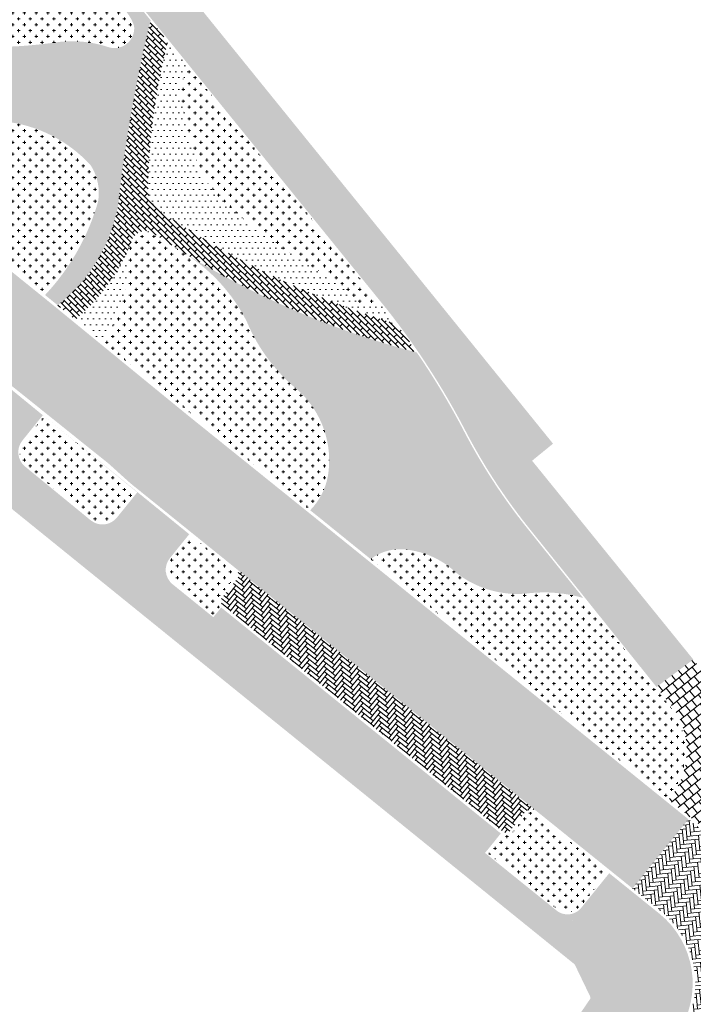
# Model space of a CAD drawing. Header units: metres. Extents: x 93002 to 93462, y 464845 to 465338.
# Tile 8 of 15: x 93224 to 93260, y 465101 to 465154. Entities that reach past the tile are written whole.
import ezdxf

# ---------------------------------------------------------------- set-up
doc = ezdxf.new("R2010")
doc.units = ezdxf.units.M
doc.layers.add('N-RO-GR-GRAS-A-100', color=62, linetype='CONTINUOUS', lineweight=18, transparency=0.2)
doc.layers.add('N-RO-GR-HEESTERS-A', color=62, linetype='CONTINUOUS', lineweight=18, transparency=0.2)
doc.layers.add('N-RO-VH-VERHARDING_STRAATBAKSTEEN-A', color=7, linetype='CONTINUOUS', lineweight=9, true_color=0xaa7a7a)
doc.layers.add('N-RO-VH-VERHARDING_TEGEL-A-200', color=252, linetype='CONTINUOUS', lineweight=9)
pattern_1 = [(0, (0, 0), (0.3175, 0.3175), [0.15875, -0.4762500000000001]), (90, (0.079375, -0.079375), (-0.3175, 0.3175), [0.15875, -0.4762500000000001])]
pattern_2 = [(0, (0, 0), (0.15875, 0.3175), [0, -0.3175])]
pattern_3 = [(45, (0, 0), (0.219556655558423, 0.6586699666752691), [0.207, -0.207]), (135, (0, 0), (-0.1463711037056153, -0.1463711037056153), [])]

msp = doc.modelspace()

# ---------------------------------------------------------------- hatches: boundary and pattern name
at = {"layer": 'N-RO-GR-GRAS-A-100', "true_color": 0x1f591c, "transparency": 33554628}
h = msp.add_hatch(dxfattribs=at)
h.set_pattern_fill('AGR-GRAS_SPORTVELD', color=99, scale=0.4, pattern_type=2)
h.set_pattern_definition(pattern_2)
edge = h.paths.add_edge_path()
edge.add_arc((93210.4690051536, 465112.7419522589), 41.7869050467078, 27.50069665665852, 34.35708770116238)
edge.add_arc((93256.7347915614, 465181.2208092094), 46.41342476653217, 238.4554913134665, 255.3109756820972, ccw=False)
edge.add_arc((93227.44196102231, 465133.7550185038), 9.364328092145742, 26.90454734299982, 57.647161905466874, ccw=False)
edge.add_arc((93244.54699465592, 465141.6335600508), 9.481315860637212, 202.5836785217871, 231.1104698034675)
edge.add_arc((93235.1214007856, 465130.4931200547), 5.118974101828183, -9.019668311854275, 47.27647378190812, ccw=False)
edge.add_arc((93236.69368462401, 465130.2811251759), 3.533092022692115, 315.53267341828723, 350.37836609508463, ccw=False)
edge.add_line((93239.21507586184, 465127.8061856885), (93239.93267225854, 465127.2285171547))
edge.add_line((93239.93267225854, 465127.2285171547), (93242.47796966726, 465125.1698882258))
edge.add_arc((93244.07029106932, 465123.0770388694), 2.629734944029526, 80.03510217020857, 127.26529257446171, ccw=False)
edge.add_arc((93243.90517277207, 465121.0947618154), 4.614207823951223, 46.73291780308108, 82.27568863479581, ccw=False)
edge.add_arc((93250.39925771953, 465128.6369950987), 5.347031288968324, 231.4602669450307, 275.4749343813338)
edge.add_arc((93251.83984261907, 465115.8129668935), 7.558871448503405, 73.80215373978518, 97.07048172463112, ccw=False)
edge.add_line((93253.94842766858, 465123.0717826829), (93250.8719086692, 465126.9049787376))
edge.add_arc((93275.97855006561, 465146.8836061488), 32.08565092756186, 207.5617272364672, 218.5110446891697, ccw=False)
edge = h.paths.add_edge_path()
edge.add_line((93230.60526444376, 465154.2463579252), (93229.49697214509, 465155.6131909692))
edge.add_arc((93224.15782285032, 465143.3410447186), 13.38327645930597, 66.4879538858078, 85.23315278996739)
edge.add_arc((93146.0273970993, 464169.2336500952), 990.6188932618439, 85.4118357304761, 85.62506642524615)
edge.add_arc((93223.5783335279, 465189.9814434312), 33.07488777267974, 254.8368637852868, 266.5615028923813, ccw=False)
edge.add_arc((93203.79752461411, 465125.1270702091), 34.76082644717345, 71.32662866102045, 80.36294098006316)
edge.add_arc((93212.89437137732, 465178.8806068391), 19.75703234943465, 227.8780864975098, 260.4505718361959, ccw=False)
edge.add_arc((93184.40413342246, 465148.2725483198), 22.06248663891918, 46.31290165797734, 59.88638658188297)
edge.add_arc((93229.27650058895, 465132.669854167), 48.43428440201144, 134.2603669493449, 135.6977540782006)
edge.add_arc((93194.1338943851, 465162.5994060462), 3.928469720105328, 41.98762155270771, 82.98373635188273, ccw=False)
edge.add_arc((93207.26476017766, 465174.6176344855), 13.87219676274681, 222.6024872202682, 245.2132240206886)
edge.add_arc((93199.99953376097, 465159.3712799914), 3.022360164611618, -13.637105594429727, 61.34315444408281, ccw=False)
edge.add_arc((93200.56880733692, 465159.2970586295), 2.452422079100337, 318.23883849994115, 344.91214534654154, ccw=False)
edge.add_line((93202.39813676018, 465157.6636793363), (93209.77014246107, 465151.6249383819))
edge.add_line((93209.77014246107, 465151.6249383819), (93210.47471579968, 465151.065732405))
edge.add_arc((93212.13162857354, 465149.7294919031), 2.128590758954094, 81.69002883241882, 141.1150735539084, ccw=False)
edge.add_arc((93211.68127021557, 465139.9844917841), 11.87545799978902, 64.18281746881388, 86.34037221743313, ccw=False)
edge.add_arc((93225.14264479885, 465166.3373418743), 17.7211095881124, 242.1096420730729, 261.8713113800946)
edge.add_arc((93221.92677549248, 465141.4698983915), 7.358725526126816, 42.273494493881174, 84.46201279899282, ccw=False)
edge.add_arc((93225.05890397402, 465144.9334583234), 2.749366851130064, -9.900746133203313, 32.72767158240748, ccw=False)
edge.add_arc((93215.96452550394, 465147.8315941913), 12.27472265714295, 316.7577213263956, 344.06071273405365, ccw=False)
edge.add_line((93224.90621048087, 465139.4223679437), (93225.2268281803, 465139.1635905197))
edge.add_line((93225.2268281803, 465139.1635905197), (93225.58810968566, 465138.8680408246))
edge.add_arc((93220.08114959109, 465145.8798209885), 8.915810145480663, 308.1456258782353, 349.7546758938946)
edge.add_arc((93307.37284877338, 465135.6139891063), 78.99637442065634, 166.3574658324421, 173.6916635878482, ccw=False)
edge = h.paths.add_edge_path(flags=16)
edge.add_arc((93220.6749076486, 465158.7113364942), 5.861982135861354, 224.4388467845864, 261.26245168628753, ccw=False)
edge.add_arc((93217.2739265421, 465154.9833802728), 0.8700469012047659, 92.6299881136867, 205.6264082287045, ccw=False)
edge.add_arc((93218.96048711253, 465135.487812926), 20.43775090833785, 86.33111426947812, 94.84584835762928, ccw=False)
edge.add_arc((93221.6468209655, 465174.2594907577), 18.42744784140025, 265.7098288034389, 278.7692301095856)
edge.add_arc((93225.43675065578, 465149.6907691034), 6.43186934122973, 59.97880458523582, 98.769230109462, ccw=False)
edge.add_arc((93227.41284581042, 465153.1788672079), 2.423293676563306, 18.513107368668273, 59.17055286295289, ccw=False)
edge.add_arc((93228.65184477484, 465153.8145459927), 1.06730784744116, -109.17686637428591, 7.200007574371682, ccw=False)
edge.add_arc((93226.36830310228, 465146.9813286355), 6.13746572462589, 71.6426779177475, 98.51027783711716)
edge.add_arc((93222.06324315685, 465176.6902289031), 23.88181561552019, 264.52446252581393, 278.1771140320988, ccw=False)
h = msp.add_hatch(dxfattribs=at)
h.set_pattern_fill('AGR-GRAS_SPORTVELD', color=99, scale=0.4, pattern_type=2)
h.set_pattern_definition(pattern_2)
edge = h.paths.add_edge_path()
edge.add_arc((93238.14499681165, 465148.4806319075), 5.387041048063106, 200.0121190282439, 226.4547893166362, ccw=False)
edge.add_arc((93255.76354364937, 465154.1292273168), 23.88575107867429, 190.042831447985, 198.2802867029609, ccw=False)
edge.add_arc((93233.92974468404, 465150.3452317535), 1.728547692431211, 133.1923918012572, 192.7438454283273, ccw=False)
edge.add_line((93232.74663969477, 465151.6054459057), (93231.5351724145, 465153.0995224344))
edge.add_arc((93265.0768337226, 465144.5091353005), 34.62423709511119, 165.6346970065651, 178.6092288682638)
edge.add_arc((93232.07187377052, 465145.2431612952), 1.612587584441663, 176.218813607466, 228.065453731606)
edge.add_arc((93257.1771986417, 465182.0765745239), 46.17423811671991, 235.4554046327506, 253.2381191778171)
edge.add_arc((93211.12182916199, 465113.2481565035), 40.96082664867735, 36.93908948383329, 38.07397403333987)
edge.add_line((93243.36681542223, 465138.5078117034), (93242.98452103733, 465138.9792871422))
edge.add_arc((93242.46784137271, 465140.075327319), 1.211718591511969, 221.527252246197, 295.23946042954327, ccw=False)
edge.add_arc((93233.84805223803, 465131.3341695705), 11.06769504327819, 45.82428076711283, 58.9404974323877)
edge.add_arc((93251.03690177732, 465161.8275831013), 23.94336878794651, 226.0973235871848, 241.3530549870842, ccw=False)
h = msp.add_hatch(dxfattribs=at)
h.set_pattern_fill('AGR-GRAS_SPORTVELD', color=99, scale=0.4, pattern_type=2)
h.set_pattern_definition(pattern_2)
h.paths.add_polyline_path([(93229.27267908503, 465139.7704501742, 0.100547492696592), (93229.38521817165, 465140.8816732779, -0.08576358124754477), (93229.61297043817, 465142.4265893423, -0.1280550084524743), (93226.53549009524, 465138.0930274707), (93227.99768644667, 465136.8968641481, 0.1008910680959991)])
at = {"layer": 'N-RO-GR-HEESTERS-A', "true_color": 0xed1f24, "transparency": 33554687}
h = msp.add_hatch(dxfattribs=at)
h.set_pattern_fill('CROSS', color=240, scale=0.05)
h.set_pattern_definition(pattern_1)
h.paths.add_polyline_path([(93228.65474567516, 465155.2597412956, 0.1708901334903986), (93224.45617937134, 465156.0474524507, -0.05704414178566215), (93220.26830664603, 465155.8836769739, 0.03803040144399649), (93217.16399643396, 465155.8464544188, 0.5115480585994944), (93216.48946330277, 465154.6070837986, 0.1620703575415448), (93219.78442221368, 465152.9173853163, 0.05964149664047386), (93225.46003906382, 465153.0512167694, -0.1188463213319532), (93228.32591813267, 465152.7982203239, 0.5485086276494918), (93229.71073656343, 465153.9483152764, 0.1792863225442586)])
h = msp.add_hatch(dxfattribs=at)
h.set_pattern_fill('CROSS', color=240, scale=0.05)
h.set_pattern_definition(pattern_1)
edge = h.paths.add_edge_path()
edge.add_arc((93221.92677549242, 465141.4698983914), 7.358725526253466, 42.27349449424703, 84.46201279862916)
edge.add_arc((93225.14264479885, 465166.3373418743), 17.72110958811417, 242.1096420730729, 261.8713113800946, ccw=False)
edge.add_arc((93211.68127021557, 465139.9844917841), 11.87545799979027, 64.18281746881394, 86.34037221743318)
edge.add_arc((93212.13162857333, 465149.7294919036), 2.128590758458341, 81.69002882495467, 141.1150735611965)
edge.add_line((93210.47471579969, 465151.065732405), (93224.90621048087, 465139.4223679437))
edge.add_arc((93215.96452550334, 465147.8315941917), 12.27472265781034, 316.757721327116, 344.0607127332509)
edge.add_arc((93225.058903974, 465144.9334583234), 2.749366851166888, 350.0992538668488, 392.7276715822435)
h = msp.add_hatch(dxfattribs=at)
h.set_pattern_fill('CROSS', color=240, scale=0.05)
h.set_pattern_definition(pattern_1)
edge = h.paths.add_edge_path()
edge.add_arc((93233.92961927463, 465150.3452701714), 1.728433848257, 133.1902326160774, 192.7460046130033)
edge.add_arc((93255.76354364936, 465154.1292273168), 23.88575107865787, 190.0428314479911, 198.2802867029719)
edge.add_arc((93238.14499681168, 465148.4806319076), 5.387041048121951, 200.0121190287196, 234.7706197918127)
edge.add_arc((93239.11556616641, 465151.6327098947), 8.583166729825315, 241.6324072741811, 266.0690841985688)
edge.add_arc((93238.62382741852, 465145.8004470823), 2.73242196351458, 267.9725516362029, 289.6065955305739)
edge.add_line((93239.54071896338, 465143.2264541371), (93232.74663969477, 465151.6054459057))
h = msp.add_hatch(dxfattribs=at)
h.set_pattern_fill('CROSS', color=240, scale=0.05)
h.set_pattern_definition(pattern_1)
edge = h.paths.add_edge_path()
edge.add_arc((93238.63852695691, 465145.7265870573), 2.657934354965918, 266.0495190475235, 289.84236464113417, ccw=False)
edge.add_arc((93239.11556616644, 465151.6327098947), 8.583166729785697, 241.6324072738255, 265.588862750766, ccw=False)
edge.add_arc((93238.14499681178, 465148.4806319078), 5.387041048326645, 226.4547893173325, 234.7706197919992, ccw=False)
edge.add_arc((93251.03690177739, 465161.8275831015), 23.943368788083, 226.0973235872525, 241.353054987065)
edge.add_arc((93233.84805223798, 465131.3341695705), 11.06769504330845, 45.82428076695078, 58.94049743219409, ccw=False)
edge.add_arc((93242.46784137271, 465140.075327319), 1.211718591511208, 221.527252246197, 295.2394604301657)
edge.add_line((93242.98452103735, 465138.9792871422), (93239.54071896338, 465143.2264541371))
h = msp.add_hatch(dxfattribs=at)
h.set_pattern_fill('CROSS', color=240, scale=0.05)
h.set_pattern_definition(pattern_1)
edge = h.paths.add_edge_path()
edge.add_arc((93227.44196102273, 465133.7550185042), 9.364328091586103, 26.90454734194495, 57.6471619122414)
edge.add_arc((93257.17689185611, 465182.076044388), 47.37362748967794, 236.1887443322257, 238.54094171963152, ccw=False)
edge.add_arc((93230.32805452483, 465142.0949540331), 0.7882431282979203, 51.80861341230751, 155.1194940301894)
edge.add_arc((93233.96938512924, 465140.9951188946), 4.585570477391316, 161.8100396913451, 181.4176247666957)
edge.add_arc((93226.59395038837, 465140.6030485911), 2.805139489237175, -17.266210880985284, 5.700388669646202, ccw=False)
edge.add_arc((93221.71788946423, 465141.4028181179), 7.729131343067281, 324.33935800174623, 347.80750195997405, ccw=False)
edge.add_line((93227.99768644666, 465136.8968641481), (93239.22503474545, 465127.7981687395))
edge.add_arc((93236.55957690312, 465130.3247953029), 3.672670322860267, 316.5316683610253, 350.0563541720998)
edge.add_arc((93235.1214007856, 465130.4931200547), 5.118974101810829, 350.9803316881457, 407.2764737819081)
edge.add_arc((93244.54699465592, 465141.6335600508), 9.481315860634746, 202.5836785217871, 231.1104698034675, ccw=False)
h = msp.add_hatch(dxfattribs=at)
h.set_pattern_fill('CROSS', color=240, scale=0.05)
h.set_pattern_definition(pattern_1)
edge = h.paths.add_edge_path()
edge.add_line((93224.84802984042, 465132.8843548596), (93223.7446851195, 465131.5187556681))
edge.add_arc((93224.46029858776, 465130.9405711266), 0.9199999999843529, 141.0632972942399, 230.7147983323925)
edge.add_line((93223.87777208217, 465130.2284876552), (93227.42784056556, 465127.3201726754))
edge.add_arc((93228.00448281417, 465128.0370295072), 0.9200000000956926, 231.186674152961, 321.0632972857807)
edge.add_line((93228.72009628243, 465127.4588449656), (93229.8209396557, 465128.8213482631))
edge.add_line((93229.8209396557, 465128.8213482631), (93224.84802984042, 465132.8843548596))
h = msp.add_hatch(dxfattribs=at)
h.set_pattern_fill('CROSS', color=240, scale=0.05)
h.set_pattern_definition(pattern_1)
edge = h.paths.add_edge_path()
edge.add_line((93232.74995873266, 465126.4634738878), (93231.7029967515, 465125.1678873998))
edge.add_arc((93232.41861021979, 465124.5897028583), 0.920000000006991, 141.063297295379, 231.01196698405)
edge.add_line((93231.83978480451, 465123.8746076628), (93233.97637223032, 465122.1451720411))
edge.add_line((93233.97637223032, 465122.1451720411), (93234.35354397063, 465122.6148823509))
edge.add_arc((93234.69527679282, 465122.9076593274), 0.4499996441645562, 141.069900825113, 220.5880630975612, ccw=False)
edge.add_line((93234.34521615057, 465123.1904264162), (93235.12989368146, 465124.1618432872))
edge.add_arc((93234.8965197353, 465124.3503548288), 0.3000000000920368, 321.0699008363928, 411.1657686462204)
edge.add_line((93235.08464052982, 465124.5840438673), (93232.74995873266, 465126.4634738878))
h = msp.add_hatch(dxfattribs=at)
h.set_pattern_fill('CROSS', color=240, scale=0.05)
h.set_pattern_definition(pattern_1)
edge = h.paths.add_edge_path()
edge.add_line((93258.66681338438, 465117.1928989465), (93253.94842766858, 465123.0717826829))
edge.add_arc((93251.83999864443, 465115.8149216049), 7.556950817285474, 73.79915553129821, 97.07347993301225)
edge.add_arc((93250.39925771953, 465128.6369950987), 5.347031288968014, 231.4602669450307, 275.4749343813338, ccw=False)
edge.add_arc((93243.90517277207, 465121.0947618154), 4.614207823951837, 46.73291780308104, 82.27568863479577)
edge.add_arc((93244.06922561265, 465123.1196279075), 2.58798647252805, 79.84870815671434, 127.777776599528)
edge.add_line((93242.4838237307, 465125.1651534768), (93258.49325282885, 465112.2368149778))
edge.add_arc((93255.54288281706, 465114.821217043), 3.922220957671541, 318.7829814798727, 397.2056961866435)
h = msp.add_hatch(dxfattribs=at)
h.set_pattern_fill('CROSS', color=240, scale=0.05)
h.set_pattern_definition(pattern_1)
edge = h.paths.add_edge_path()
edge.add_arc((93251.15416638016, 465111.2162407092), 0.3000000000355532, 51.13309807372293, 141.063297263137)
edge.add_line((93250.92081416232, 465111.4047791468), (93250.13466253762, 465110.4317668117))
edge.add_arc((93249.78463479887, 465110.7145689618), 0.4499960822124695, 241.3032288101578, 321.06379554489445, ccw=False)
edge.add_line((93249.56855835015, 465110.3198444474), (93248.7659682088, 465109.3264863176))
edge.add_line((93248.7659682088, 465109.3264863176), (93252.51925984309, 465106.3015399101))
edge.add_arc((93253.09685068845, 465107.0189342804), 0.9210134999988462, 231.1616523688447, 319.0772376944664)
edge.add_line((93253.79276231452, 465106.4156326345), (93255.28977552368, 465108.2684715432))
edge.add_line((93255.28977552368, 465108.2684715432), (93251.34242039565, 465111.4498224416))
at = {"layer": 'N-RO-VH-VERHARDING_STRAATBAKSTEEN-A', "true_color": 0x794e4e}
h = msp.add_hatch(dxfattribs=at)
h.set_pattern_fill('DF-KEPER', color=27, scale=3, angle=6.1)
h.set_pattern_definition([(6.099999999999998, (94357.16091574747, 464594.0460093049), (0.1838312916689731, 0.2278246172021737), [0.8280000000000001, -0.414]), (276.1, (94357.09492575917, 464594.6634931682), (0.1838312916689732, 0.2278246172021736), [0.828, -0.414])])
h.paths.add_polyline_path([(93193.78110616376, 465164.3143619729), (93190.76417430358, 465160.5806981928), (93195.40622943, 465156.9027340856), (93201.71079674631, 465151.8372761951), (93219.46077989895, 465137.4563179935), (93222.10520249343, 465135.3219477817), (93228.31306211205, 465130.3440335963), (93229.5226055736, 465129.2540722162), (93251.43654740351, 465111.5666133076), (93256.61430456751, 465107.3936261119), (93259.62540132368, 465111.1317087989), (93239.83847767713, 465127.1117806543), (93232.54725313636, 465132.9812513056), (93225.13223346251, 465139.0471771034), (93210.72355263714, 465150.6767325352), (93209.67598515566, 465151.5081662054), (93201.74336115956, 465158.0061347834)])
h = msp.add_hatch(dxfattribs=at)
h.set_pattern_fill('DF-HALFSTEENS', color=27, scale=3, angle=45)
h.set_pattern_definition(pattern_3)
edge = h.paths.add_edge_path()
edge.add_arc((93265.07683372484, 465144.5091353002), 34.62423709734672, 165.6346970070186, 178.6092288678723, ccw=False)
edge.add_line((93231.5351724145, 465153.0995224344), (93230.60526444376, 465154.2463579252))
edge.add_arc((93307.37284876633, 465135.6139891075), 78.99637441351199, 166.3574658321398, 172.9350726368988)
edge.add_arc((93231.82366055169, 465145.3873796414), 2.847975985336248, 181.1530305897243, 242.5053177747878)
edge.add_arc((93230.32620812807, 465142.0967992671), 0.7857922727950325, 54.50194901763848, 76.56010416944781, ccw=False)
edge.add_arc((93257.17689187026, 465182.0760444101), 47.37362751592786, 236.1408126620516, 238.2459202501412)
edge.add_arc((93227.44196102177, 465133.7550185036), 9.364328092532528, 57.64716190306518, 59.13970005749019, ccw=False)
edge.add_arc((93256.7347915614, 465181.2208092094), 46.41342476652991, 238.4554913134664, 255.3109756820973)
edge.add_arc((93210.64506061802, 465112.8661143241), 41.57149424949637, 34.35275504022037, 36.96504900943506)
edge.add_arc((93257.1771986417, 465182.0765745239), 46.17423811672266, 235.4554046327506, 253.2381191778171, ccw=False)
edge.add_arc((93232.0718737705, 465145.2431612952), 1.61258758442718, 176.2188136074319, 228.0654537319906, ccw=False)
h = msp.add_hatch(dxfattribs=at)
h.set_pattern_fill('DF-HALFSTEENS', color=27, scale=3, angle=45)
h.set_pattern_definition(pattern_3)
h.paths.add_polyline_path([(93228.97626123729, 465145.3300703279, 0.003301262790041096), (93228.85479907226, 465144.2940261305, -0.1835751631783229), (93225.58810968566, 465138.8680408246), (93226.53549009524, 465138.0930274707, 0.1280550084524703), (93229.61297043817, 465142.4265893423, -0.3571896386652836), (93230.50884605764, 465142.8610720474, -0.2742833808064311)])
h = msp.add_hatch(dxfattribs=at)
h.set_pattern_fill('DF-KEPER', color=27, scale=3, angle=51.1)
h.set_pattern_definition([(51.1, (1.650574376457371, -11.04544749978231), (-0.0311079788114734, 0.2910846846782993), [0.8280000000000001, -0.414]), (321.1, (1.167285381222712, -10.65548244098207), (-0.03110797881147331, 0.2910846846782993), [0.8280000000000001, -0.414])])
edge = h.paths.add_edge_path()
edge.add_line((93234.50715649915, 465122.6739703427), (93249.59638019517, 465110.4809927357))
edge.add_arc((93249.78463468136, 465110.7145700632), 0.2999968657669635, 231.132500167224, 321.0638951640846)
edge.add_line((93250.01798642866, 465110.5260360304), (93250.85052925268, 465111.5564663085))
edge.add_arc((93251.1497926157, 465111.2003368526), 0.4651738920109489, 51.9429037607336, 130.0410693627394, ccw=False)
edge.add_line((93251.43654740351, 465111.5666133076), (93235.178700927, 465124.7008883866))
edge.add_arc((93234.87141207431, 465124.3403484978), 0.473725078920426, -26.943862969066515, 49.55898001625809, ccw=False)
edge.add_line((93235.2937147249, 465124.1256954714), (93234.50813790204, 465123.1533945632))
edge.add_arc((93234.70590830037, 465122.9132766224), 0.311078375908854, 129.4761865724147, 230.2896395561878)
edge.add_line((93234.50715816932, 465122.6739689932), (93234.50715694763, 465122.6739699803))
h = msp.add_hatch(dxfattribs=at)
h.set_pattern_fill('DF-KEPER', color=27, scale=3, angle=101.1)
h.set_pattern_definition([(101.1, (0, 0), (-0.2429796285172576, 0.163275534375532), [0.8280000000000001, -0.414]), (11.10000000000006, (-0.6093827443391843, -0.1195561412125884), (-0.2429796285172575, 0.163275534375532), [0.8280000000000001, -0.414])])
edge = h.paths.add_edge_path()
edge.add_line((93276.42515535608, 465104.0430171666), (93275.5639948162, 465103.0665466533))
edge.add_arc((93273.31398852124, 465105.0508529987), 2.999999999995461, 231.0635972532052, 318.590559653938, ccw=False)
edge.add_line((93271.42861636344, 465102.7173209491), (93270.04261894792, 465103.8371345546))
edge.add_arc((93271.92799110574, 465106.1706666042), 3.000000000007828, 137.1616333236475, 231.063597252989, ccw=False)
edge.add_line((93269.7281669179, 465108.2104640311), (93270.38869403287, 465108.9228110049))
edge.add_arc((93615.40902485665, 464788.7863203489), 470.665912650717, 137.0664947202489, 137.1424638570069, ccw=False)
edge.add_line((93270.81346986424, 465109.3799959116), (93268.37370019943, 465111.7491246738))
edge.add_arc((93615.40902627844, 464788.786318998), 474.0659146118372, 137.0577083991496, 137.2090079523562)
edge.add_line((93267.5220712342, 465110.8315920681), (93259.17193935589, 465099.5015161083))
edge.add_arc((97074.01413942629, 462495.1879864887), 4619.033445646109, 145.679458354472, 145.6956307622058)
edge.add_line((93258.43699320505, 465098.4246282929), (93261.74126430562, 465096.1701893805))
edge.add_line((93261.74126430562, 465096.1701893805), (93262.55465313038, 465097.3623517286))
edge.add_arc((93265.0328020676, 465095.6715596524), 3.000000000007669, 51.06359724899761, 145.6950540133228, ccw=False)
edge.add_line((93266.91817422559, 465098.0050917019), (93267.60063169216, 465097.5367619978))
edge.add_arc((93265.90147829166, 465095.0622719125), 3.001703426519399, -37.07977296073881, 55.52385590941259, ccw=False)
edge.add_line((93268.29622776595, 465093.2524657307), (93267.5115178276, 465092.1605196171))
edge.add_line((93267.5115178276, 465092.1605196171), (93270.81155779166, 465089.7942805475))
edge.add_arc((93550.77860252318, 464885.9682762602), 346.3041815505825, 141.5173853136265, 143.9440448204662, ccw=False)
edge.add_line((93279.69272429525, 465101.4654520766), (93276.42515535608, 465104.0430171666))
h = msp.add_hatch(dxfattribs=at)
h.set_pattern_fill('DF-KEPER', color=27, scale=3, angle=6.1)
h.set_pattern_definition([(6.099999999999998, (0, 0), (0.1838312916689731, 0.2278246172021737), [0.8280000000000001, -0.414]), (276.1, (-0.06598998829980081, 0.6174838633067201), (0.1838312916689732, 0.2278246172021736), [0.828, -0.414])])
edge = h.paths.add_edge_path()
edge.add_arc((93263.808876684, 465114.1925991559), 5.008411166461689, 231.1726405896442, 317.85010375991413, ccw=False)
edge.add_line((93260.66872367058, 465110.2908532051), (93259.62540365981, 465111.1317116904))
edge.add_line((93259.62540365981, 465111.1317116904), (93256.61430690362, 465107.3936290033))
edge.add_line((93256.61430690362, 465107.3936290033), (93258.14396788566, 465106.160801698))
edge.add_arc((93255.00567310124, 465102.26736867), 5.00077143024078, -33.57892768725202, 51.12951073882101, ccw=False)
edge.add_line((93259.17193935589, 465099.5015161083), (93267.5220712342, 465110.8315920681))
at = {"layer": 'N-RO-VH-VERHARDING_TEGEL-A-200'}
h = msp.add_hatch(dxfattribs=at)
h.set_pattern_fill('AVH-TEGEL_300X300_HALFST', color=256, scale=1.5, angle=129, pattern_type=2)
h.set_pattern_definition([(129, (13.79169252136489, 16.91912794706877), (-0.4580520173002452, 0.2081185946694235), [0.45, -0.45]), (219, (13.79169252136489, 16.91912794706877), (0.2831941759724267, -0.3497156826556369), [])])
edge = h.paths.add_edge_path()
edge.add_line((93245.18000000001, 465140.217), (93215.82488677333, 465176.4641419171))
edge.add_line((93215.82488677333, 465176.4641419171), (93214.63156175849, 465172.2728864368))
edge.add_arc((93210.78292339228, 465163.2605708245), 9.79968621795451, 39.36596094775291, 66.875476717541, ccw=False)
edge.add_line((93218.35916396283, 465169.4762307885), (93243.42938039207, 465138.5576723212))
edge.add_arc((93210.46900514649, 465112.7419522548), 41.86690505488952, 27.500755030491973, 38.06929071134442, ccw=False)
edge.add_arc((93275.97855006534, 465146.8836061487), 32.00565092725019, 207.5618034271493, 218.5107456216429)
edge.add_line((93250.93440369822, 465126.9549226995), (93256.59511826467, 465119.9019421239))
edge.add_line((93256.59511826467, 465119.9019421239), (93257.90569370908, 465118.2690275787))
edge.add_line((93257.90569370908, 465118.2690275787), (93259.89, 465119.75))
edge.add_line((93259.89, 465119.75), (93252.572, 465128.776))
edge.add_line((93252.572, 465128.776), (93251.19, 465130.48))
edge.add_line((93251.19, 465130.48), (93252.32, 465131.4))
edge.add_line((93252.32, 465131.4), (93245.18000000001, 465140.217))
h = msp.add_hatch(dxfattribs=at)
h.set_pattern_fill('AVH-TEGEL_300X300_HALFST', color=256, scale=1.5, angle=141.1, pattern_type=2)
h.set_pattern_definition([(141.1, (13.79169252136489, 16.91912794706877), (-0.4915011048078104, 0.1074786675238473), [0.45, -0.45]), (231.1, (13.79169252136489, 16.91912794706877), (0.3502094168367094, -0.282583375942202), [])])
edge = h.paths.add_edge_path()
edge.add_line((93224.73222170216, 465132.9790927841), (93221.9995433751, 465135.2144646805))
edge.add_line((93221.9995433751, 465135.2144646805), (93220.89584879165, 465133.8534283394))
edge.add_arc((93220.11913536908, 465134.4832824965), 1.000000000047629, 231.0922562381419, 320.96063666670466, ccw=False)
edge.add_line((93219.49106713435, 465133.7051242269), (93217.05529927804, 465135.671084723))
edge.add_line((93217.05529927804, 465135.671084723), (93217.54211506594, 465136.2826205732))
edge.add_line((93217.54211506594, 465136.2826205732), (93213.86988191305, 465139.2059178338))
edge.add_line((93213.86988191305, 465139.2059178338), (93206.08572793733, 465145.4847208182))
edge.add_line((93206.08572793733, 465145.4847208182), (93197.38324939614, 465152.5936345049))
edge.add_line((93197.38324939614, 465152.5936345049), (93195.66633938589, 465153.9573529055))
edge.add_line((93195.66633938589, 465153.9573529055), (93194.63531566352, 465154.7718872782))
edge.add_line((93194.63531566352, 465154.7718872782), (93194.17524368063, 465154.1782075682))
edge.add_line((93194.17524368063, 465154.1782075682), (93188.98579563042, 465158.2921957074))
edge.add_arc((93189.6257666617, 465159.0732879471), 1.009786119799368, 141.3727599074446, 230.6712647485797, ccw=False)
edge.add_line((93188.8368977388, 465159.7036480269), (93186.28978316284, 465155.4152816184))
edge.add_line((93186.28978316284, 465155.4152816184), (93188.0712149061, 465156.1452813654))
edge.add_line((93188.0712149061, 465156.1452813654), (93188.84823517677, 465155.5192609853))
edge.add_line((93188.84823517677, 465155.5192609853), (93192.05979203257, 465152.9242261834))
edge.add_line((93192.05979203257, 465152.9242261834), (93195.50085833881, 465150.2575724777))
edge.add_line((93195.50085833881, 465150.2575724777), (93203.43027185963, 465143.7622337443))
edge.add_line((93203.43027185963, 465143.7622337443), (93218.85745051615, 465131.3250871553))
edge.add_line((93218.85745051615, 465131.3250871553), (93253.4912010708, 465103.2962884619))
edge.add_line((93253.4912010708, 465103.2962884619), (93254.3601638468, 465101.4904940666))
edge.add_line((93254.3601638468, 465101.4904940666), (93258.04983470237, 465106.0440158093))
edge.add_line((93258.04983470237, 465106.0440158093), (93255.35206403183, 465108.2182704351))
edge.add_line((93255.35206403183, 465108.2182704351), (93253.85498957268, 465106.3653557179))
edge.add_arc((93253.10351016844, 465106.9453933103), 0.949297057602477, 228.0610718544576, 322.3368523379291, ccw=False)
edge.add_line((93252.46905877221, 465106.2392514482), (93248.65340274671, 465109.3144601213))
edge.add_line((93248.65340274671, 465109.3144601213), (93249.50218224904, 465110.3642590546))
edge.add_line((93249.50218224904, 465110.3642590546), (93234.41309610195, 465122.5571258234))
edge.add_line((93234.41309610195, 465122.5571258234), (93233.98827750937, 465122.032612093))
edge.add_line((93233.98827750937, 465122.032612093), (93231.78945215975, 465123.8124254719))
edge.add_arc((93232.41861021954, 465124.5897028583), 0.9999999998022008, 141.0632972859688, 231.0119669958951, ccw=False)
edge.add_line((93231.6407694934, 465125.2181643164), (93232.6876417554, 465126.5136393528))
edge.add_line((93232.6876417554, 465126.5136393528), (93224.73222170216, 465132.9790927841))
edge = h.paths.add_edge_path(flags=16)
edge.add_line((93229.8832568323, 465128.7711826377), (93228.7823235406, 465127.408568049))
edge.add_arc((93228.00448281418, 465128.0370295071), 1.000000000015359, 231.1657687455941, 321.0632972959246, ccw=False)
edge.add_line((93227.37741350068, 465127.2580660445), (93223.82711760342, 465130.1665673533))
edge.add_arc((93224.46029858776, 465130.9405711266), 0.9999999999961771, 141.0632972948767, 230.7147983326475, ccw=False)
edge.add_line((93223.68245786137, 465131.5690325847), (93224.78610839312, 465132.9350102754))
edge.add_line((93224.78610839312, 465132.9350102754), (93229.8832568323, 465128.7711826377))
h.paths.add_polyline_path([(93253.42539173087, 465105.7985115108), (93253.34071327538, 465105.4952583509), (93253.36451426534, 465105.5823819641)], flags=16)
h = msp.add_hatch(dxfattribs=at)
h.set_pattern_fill('AVH-TEGEL_300X300_HALFST', color=256, scale=1.5, angle=129, pattern_type=2)
h.set_pattern_definition([(129, (0, 0), (-0.4580520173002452, 0.2081185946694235), [0.45, -0.45]), (219, (0, 0), (0.2831941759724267, -0.3497156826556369), [])])
edge = h.paths.add_edge_path()
edge.add_arc((93265.85902186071, 465116.3738116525), 3.865571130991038, 169.6395519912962, 225.9612516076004, ccw=False)
edge.add_line((93262.05647557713, 465117.0689964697), (93259.89000024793, 465119.7499996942))
edge.add_line((93259.89000024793, 465119.7499996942), (93257.90569370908, 465118.2690275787))
edge.add_line((93257.90569370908, 465118.2690275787), (93258.7298753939, 465117.2421364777))
edge.add_arc((93255.54288281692, 465114.821217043), 4.002220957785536, -41.1700166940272, 37.22121441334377, ccw=False)
edge.add_line((93258.55559267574, 465112.1865724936), (93260.76285067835, 465110.4076440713))
edge.add_arc((93263.80629059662, 465114.1838820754), 4.850000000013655, 231.1330980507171, 305.1836666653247)
edge.add_line((93266.60085743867, 465110.2199325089), (93263.17189060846, 465113.5949691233))
h = msp.add_hatch(dxfattribs=at)
h.set_pattern_fill('AVH-TEGEL_300X300_HALFST', color=256, scale=1.5, angle=54, pattern_type=2)
h.set_pattern_definition([(54, (13.79169252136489, 16.91912794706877), (0.08247453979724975, 0.4963093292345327), [0.45, -0.45]), (144, (13.79169252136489, 16.91912794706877), (-0.2645033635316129, -0.3640576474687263), [])])
edge = h.paths.add_edge_path()
edge.add_arc((97074.01405805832, 462495.1880421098), 4621.183347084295, 145.8084369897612, 145.9690876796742, ccw=False)
edge.add_line((93251.54063406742, 465092.1155440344), (93250.4243844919, 465092.8742239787))
edge.add_line((93250.4243844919, 465092.8742239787), (93251.43620528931, 465094.3629209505))
edge.add_line((93251.43620528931, 465094.3629209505), (93252.55245486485, 465093.6042410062))
edge.add_arc((97074.01405809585, 462495.1880421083), 4621.183347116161, 145.7287543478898, 145.7861196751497, ccw=False)
edge.add_line((93255.15594005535, 465097.4290382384), (93256.83016195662, 465099.8867721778))
edge.add_arc((93257.65662490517, 465099.3237810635), 1.000000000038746, 55.73709333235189, 145.7370933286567, ccw=False)
edge.add_line((93258.21961601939, 465100.1502440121), (93259.04803878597, 465099.5860657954))
edge.add_arc((93255.0056447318, 465102.2673548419), 4.850799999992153, 326.4439877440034, 411.1293351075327)
edge.add_line((93258.04983470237, 465106.0440158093), (93257.13616043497, 465106.7803869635))
edge.add_line((93257.13616043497, 465106.7803869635), (93254.03535463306, 465102.9133641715))
edge.add_line((93254.03535463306, 465102.9133641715), (93254.34330572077, 465101.4652362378))
edge.add_line((93254.34330572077, 465101.4652362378), (93246.19170480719, 465089.5071951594))
edge.add_line((93246.19170480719, 465089.5071951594), (93244.98046986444, 465087.730386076))
edge.add_line((93244.98046986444, 465087.730386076), (93232.20197890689, 465068.9851055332))
edge.add_line((93232.20197890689, 465068.9851055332), (93230.49076630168, 465066.6168882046))
edge.add_line((93230.49076630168, 465066.6168882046), (93226.33078266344, 465060.514441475))
edge.add_line((93226.33078266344, 465060.514441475), (93218.19078418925, 465048.573551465))
edge.add_line((93218.19078418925, 465048.573551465), (93220.77284892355, 465046.7943700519))
edge.add_line((93220.77284892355, 465046.7943700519), (93221.17865072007, 465047.3887315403))
edge.add_arc((95669.06153494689, 463397.2339341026), 2952.141844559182, 146.0055007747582, 146.0154957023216, ccw=False)
edge.add_line((93221.46654821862, 465047.8157258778), (93220.34782113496, 465048.57056368))
edge.add_line((93220.34782113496, 465048.57056368), (93221.35459464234, 465050.062678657))
edge.add_line((93221.35459464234, 465050.062678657), (93222.47340709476, 465049.3077832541))
edge.add_arc((95669.06153511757, 463397.2339340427), 2952.141844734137, 145.5656312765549, 145.9705660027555, ccw=False)
edge.add_line((93234.21035146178, 465066.5575050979), (93237.30117287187, 465071.1121414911))
edge.add_arc((93237.67353031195, 465070.8594560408), 0.4499999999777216, 55.8387956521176, 145.8387956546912, ccw=False)
edge.add_line((93237.92621576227, 465071.2318134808), (93238.96054198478, 465070.5299094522))
edge.add_arc((93239.12899895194, 465070.7781477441), 0.2999999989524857, 235.8387954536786, 325.8387958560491)
edge.add_line((93239.37723724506, 465070.6096907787), (93239.8826081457, 465071.3544056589))
edge.add_arc((93239.6343698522, 465071.5228626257), 0.3000000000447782, 325.8387956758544, 415.838795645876)
edge.add_line((93239.80282681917, 465071.7711009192), (93238.7685005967, 465072.4730049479))
edge.add_arc((93239.02118604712, 465072.845362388), 0.4500000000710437, 145.838795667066, 235.83879564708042, ccw=False)
edge.add_line((93238.64882860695, 465073.0980478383), (93239.04693068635, 465073.6846913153))
edge.add_line((93239.04693068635, 465073.6846913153), (93237.93013165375, 465074.4425622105))
edge.add_line((93237.93013165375, 465074.4425622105), (93238.94087345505, 465075.9319919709))
edge.add_line((93238.94087345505, 465075.9319919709), (93240.05767248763, 465075.1741210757))
edge.add_line((93240.05767248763, 465075.1741210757), (93244.27418715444, 465081.387579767))

doc.saveas('drawing.dxf')
